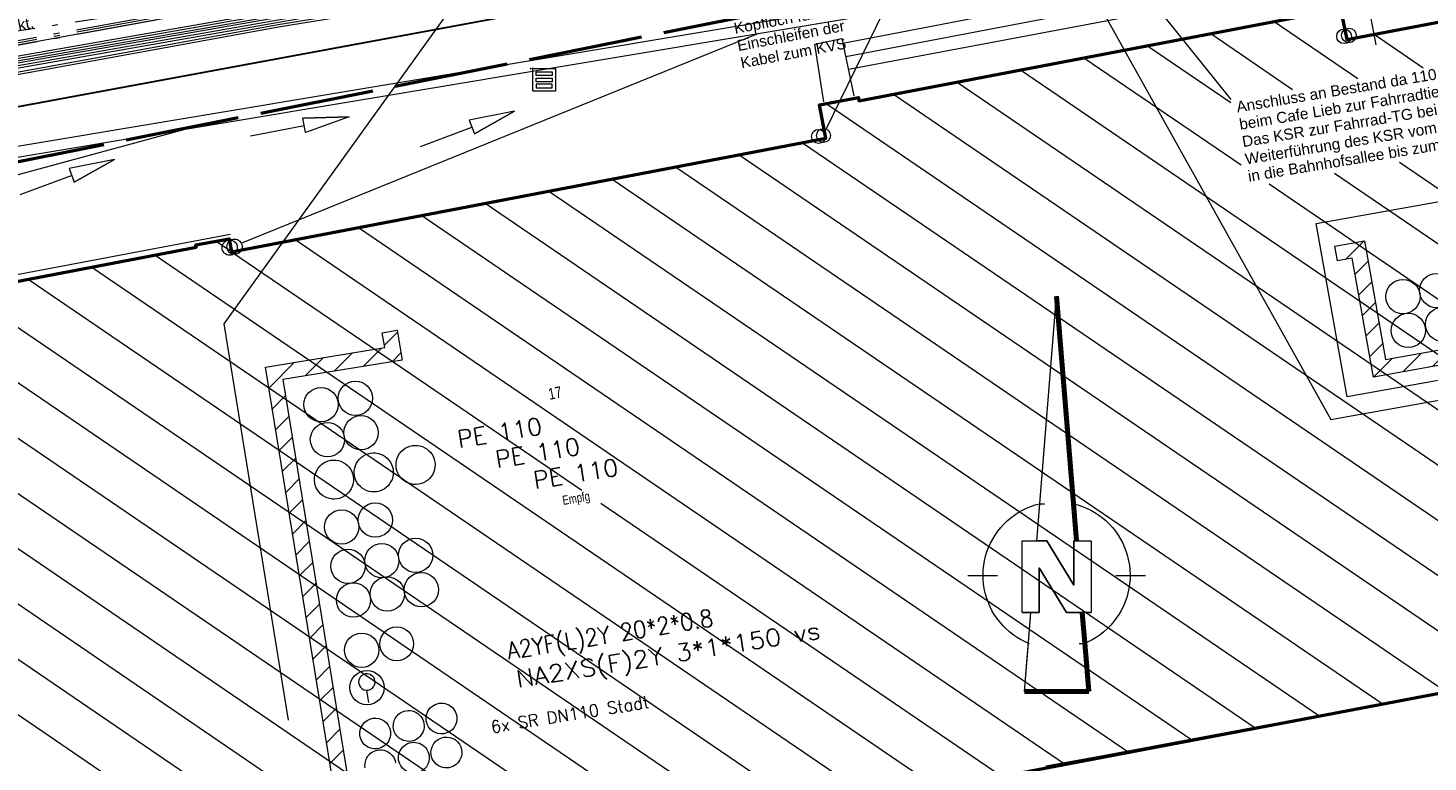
# Model space of a CAD drawing. Extents: x 3503739 to 3504470, y 5375172 to 5375561.
# Tile 71 of 142: x 3504179 to 3504210, y 5375365 to 5375381. Entities that reach past the tile are written whole.
import ezdxf

# ---------------------------------------------------------------- set-up
doc = ezdxf.new("R2010")
doc.units = 0
doc.header["$MEASUREMENT"] = 0
for name, pattern in [('202', [2.64, 1.75, -0.38, 0.13, -0.38]), ('32', [100.001, 0.001, -100]), ('4', [6, 2.5, -0.5, 2.5, -0.5])]:
    doc.linetypes.add(name, pattern=pattern)
for name, color, linetype in [('4WB_BESTAND_1_BA', 7, 'Continuous'), ('4WB_DB-KANAL', 7, 'Continuous'), ('68_BL_STREINLAUF', 7, 'Continuous'), ('_4WP_DB_KAB_ABBR', 7, 'Continuous'), ('_4WP_NEUEGRENZE', 7, 'Continuous'), ('_4WP_SWT-STROM', 7, 'Continuous'), ('_4WP_T_NET', 7, 'Continuous'), ('_NORDPFEIL', 7, 'Continuous'), ('K_GEBAEUDE', 7, 'Continuous'), ('K_GEBAEUDENUTZ', 7, 'Continuous'), ('K_HAUSNUMMER', 7, 'Continuous'), ('PUNKTHOEHENATTDEF', 7, 'Continuous'), ('PUNKTNUMMERNATTDEF', 7, 'Continuous'), ('PUNKTSPEZIFIKATION', 7, 'Continuous'), ('ST_KABELQUERSCHN', 7, 'Continuous'), ('V_GEB_UDE', 7, 'Continuous'), ('V_MAUER-UNTEN', 7, 'Continuous'), ('V_SAB', 7, 'Continuous'), ('V_TREPPE', 7, 'Continuous'), ('X_BHM_FALLROHR', 7, 'Continuous')]:
    doc.layers.add(name, color=color, linetype=linetype)
doc.styles.add('12', font='ROMAND', dxfattribs={"height": 0.26})
doc.styles.add('362', font='ARIAL.TTF', dxfattribs={"height": 0.24})
doc.styles.add('480', font='ARIAL.TTF', dxfattribs={"width": 0.75, "height": 0.2})
doc.styles.add('482', font='ARIAL.TTF', dxfattribs={"width": 0.75, "height": 0.25})
doc.styles.add('503', font='ROMANS', dxfattribs={"width": 0.9, "height": 0.375})
doc.styles.add('504', font='ROMANS', dxfattribs={"width": 1.1, "height": 0.375})
doc.styles.add('505', font='ROMAND', dxfattribs={"height": 0.2625})
doc.styles.add('506', font='ROMANS', dxfattribs={"height": 0.375})
doc.styles.add('83', font='ARIAL.TTF', dxfattribs={"height": 0.24})

# ---------------------------------------------------------------- blocks, each defined once
blk = doc.blocks.new('_X50')
at = {"color": 252, "linetype": 'Continuous', "lineweight": 20}
for p, q in [((29.47, 20.644), (31.303, 19.396)), ((28.082, 20.379), (29.874, 19.159)), ((31.659, 20.364), (32.732, 19.634)), ((26.694, 20.114), (28.52, 18.871)), ((25.305, 19.849), (28.747, 17.507)), ((22.529, 19.32), (39.789, 7.573)), ((23.917, 19.585), (41.178, 7.837)), ((21.14, 19.055), (38.4, 7.309)), ((19.668, 18.848), (37.01, 7.045)), ((19.147, 17.992), (35.621, 6.781)), ((17.759, 17.728), (34.232, 6.517)), ((32.216, 17.565), (45.346, 8.629)), ((14.982, 17.198), (31.857, 5.713)), ((16.37, 17.463), (33.248, 5.977)), ((30.788, 17.328), (43.957, 8.365)), ((13.593, 16.934), (30.467, 5.45)), ((29.359, 17.091), (42.568, 8.101)), ((12.205, 16.669), (29.077, 5.186)), ((10.817, 16.404), (27.687, 4.923)), ((9.428, 16.14), (26.296, 4.66)), ((6.315, 15.839), (6.65, 15.611)), ((8.04, 15.875), (24.906, 4.396)), ((4.979, 15.538), (21.734, 4.136)), ((6.651, 15.61), (14.315, 10.394)), ((3.59, 15.274), (20.345, 3.872)), ((0.813, 14.745), (17.567, 3.343)), ((2.202, 15.01), (18.956, 3.607)), ((-0.576, 14.481), (16.178, 3.079)), ((-1.965, 14.216), (14.789, 2.814)), ((-3.351, 13.95), (13.4, 2.55)), ((-4.098, 13.249), (12.011, 2.286)), ((-5.488, 12.985), (10.622, 2.021)), ((-6.878, 12.722), (9.233, 1.757)), ((-8.268, 12.458), (7.844, 1.493)), ((14.73, 10.112), (23.516, 4.133))]:
    blk.add_line(p, q, dxfattribs=at)
blk = doc.blocks.new('_X53')
at = {"color": 7, "linetype": 'Continuous', "lineweight": 9}
for p, q in [((0.007, -0.04), (-0.281, -0.328)), ((-1.611, -0.596), (-2.011, -0.996)), ((-0.977, -0.493), (-1.377, -0.893)), ((-0.344, -0.39), (-0.743, -0.79)), ((0.081, -0.496), (-0.11, -0.687)), ((-2.879, -0.803), (-2.879, -0.803)), ((-2.245, -0.699), (-2.804, -1.259)), ((-2.443, -1.427), (-2.73, -1.715)), ((-2.368, -1.883), (-2.656, -2.171)), ((-2.294, -2.339), (-2.582, -2.627)), ((-2.22, -2.795), (-2.508, -3.083)), ((-2.146, -3.251), (-2.433, -3.539)), ((-2.072, -3.707), (-2.359, -3.995)), ((-1.998, -4.163), (-2.285, -4.451)), ((-1.923, -4.619), (-2.211, -4.907)), ((-1.849, -5.075), (-2.137, -5.363)), ((-1.775, -5.531), (-2.063, -5.819)), ((-1.701, -5.987), (-1.988, -6.275)), ((-1.627, -6.443), (-1.914, -6.731)), ((-1.553, -6.899), (-1.84, -7.187)), ((-1.478, -7.355), (-1.766, -7.643)), ((-1.404, -7.811), (-1.692, -8.099)), ((-1.33, -8.267), (-1.618, -8.555)), ((-1.256, -8.723), (-1.543, -9.011)), ((-1.182, -9.179), (-1.469, -9.467)), ((-1.108, -9.635), (-1.395, -9.923)), ((-1.033, -10.091), (-1.321, -10.379)), ((-0.959, -10.547), (-1.247, -10.835)), ((-0.885, -11.003), (-1.173, -11.291)), ((0.409, -11.301), (0.009, -11.7)), ((1.042, -11.198), (0.643, -11.597)), ((1.676, -11.095), (1.277, -11.494)), ((-0.811, -11.459), (-1.098, -11.747)), ((-0.225, -11.404), (-0.625, -11.803)), ((1.861, -11.44), (1.573, -11.728))]:
    blk.add_line(p, q, dxfattribs=at)
blk = doc.blocks.new('PUNKT')
blk.add_point((0, 0))
at = {"layer": 'PUNKTHOEHENATTDEF', "linetype": 'Continuous', "flags": 1}
blk.add_attdef('PUNKTHOEHE', (1, -0.5), '', height=0.8, dxfattribs=at)
at = {"layer": 'PUNKTNUMMERNATTDEF', "linetype": 'Continuous', "flags": 1}
blk.add_attdef('PUNKTNUMMER', (1, 0.5), '', height=0.8, dxfattribs=at)
at = {"layer": 'PUNKTSPEZIFIKATION', "linetype": 'Continuous', "flags": 1}
blk.add_attdef('PUNKTSPEZIFIKATION', (1, -1.5), '', height=0.8, dxfattribs=at)
blk = doc.blocks.new('ALG_00001')
at = {"color": 7, "linetype": 'Continuous', "lineweight": 9}
for p, q in [((-1.441763, 2.650264), (0.006111, 20.470251)), ((-1.22238, 5.350264), (0.006111, 20.470251)), ((0.006111, 20.470251), (1.453988, 2.650264)), ((-1.441763, 2.650264), (-1.22238, 5.350264)), ((-0.713878, 2.650264), (-1.441763, 2.650264)), ((1.266122, -0.589741), (-0.713878, 2.650264)), ((1.453988, 2.650264), (1.266122, 2.650264)), ((1.266122, 2.650264), (1.266122, -0.589741)), ((-6.473886, 0.130275), (-4.313878, 0.130275)), ((-1.253883, -2.569725), (-1.253883, 0.670253)), ((-1.253883, 0.670253), (0.726116, -2.569725)), ((4.326117, 0.130275), (6.486125, 0.130275)), ((-2.513878, -2.569725), (-1.253883, -2.569725)), ((-2.33388, -8.329747), (-1.86589, -2.569725)), ((-2.070634, -5.089742), (-1.86589, -2.569725)), ((-1.86589, -2.569725), (-1.253883, -2.569725)), ((0.726116, -2.569725), (2.526116, -2.569725)), ((0.726116, -2.569725), (1.878115, -2.569725)), ((1.878115, -2.569725), (2.346119, -8.329747)), ((-2.33388, -8.329747), (-2.070634, -5.089742)), ((2.346119, -8.329747), (-2.33388, -8.329747))]:
    blk.add_line(p, q, dxfattribs=at)
at = {"color": 7, "linetype": 'Continuous', "lineweight": 70}
for p, q in [((0.006111, 20.470251), (1.234619, 5.350264)), ((1.234619, 5.350264), (1.453988, 2.650264)), ((1.878115, -2.569725), (2.082873, -5.089742)), ((2.082873, -5.089742), (2.346119, -8.329747)), ((-2.33388, -8.329747), (2.346119, -8.329747))]:
    blk.add_line(p, q, dxfattribs=at)
at = {"color": 7, "linetype": '32', "lineweight": 9}
for p, q in [((-1.2224, 5.350278), (1.234619, 5.350264)), ((1.988464, -4.852478), (-1.976248, -4.852492))]:
    blk.add_line(p, q, dxfattribs=at)
at = {"color": 7, "linetype": 'Continuous', "lineweight": 9}
for points in [[(-1.976248, -4.852492), (-2.287469, -4.717122), (-2.589487, -4.56234), (-2.88111, -4.388764), (-3.161171, -4.19709), (-3.428546, -3.988085), (-3.682166, -3.762587), (-3.921015, -3.521497), (-4.144135, -3.265783), (-4.350635, -2.996468), (-4.539686, -2.71463), (-4.710531, -2.421399), (-4.862486, -2.117948), (-4.994943, -1.805494), (-5.107372, -1.485287), (-5.19932, -1.158609), (-5.270422, -0.82677), (-5.320392, -0.491098), (-5.349029, -0.152937), (-5.356219, 0.186357), (-5.341933, 0.525428), (-5.30623, 0.862915), (-5.24925, 1.197469), (-5.171223, 1.527748), (-5.072461, 1.852431), (-4.95336, 2.170216), (-4.814396, 2.479832), (-4.656126, 2.780037), (-4.479186, 3.069631), (-4.284281, 3.347453), (-4.072194, 3.61239), (-3.843773, 3.863381), (-3.599934, 4.099422), (-3.341653, 4.319566), (-3.069964, 4.522933), (-2.785956, 4.708707), (-2.490766, 4.876145), (-2.185576, 5.024576), (-1.871608, 5.153406), (-1.550121, 5.262118), (-1.2224, 5.350278)], [(1.234619, 5.350264), (1.562338, 5.262104), (1.883825, 5.153391), (2.197792, 5.024562), (2.502981, 4.87613), (2.798171, 4.708692), (3.082178, 4.522918), (3.353866, 4.319551), (3.612146, 4.099406), (3.855984, 3.863365), (4.084404, 3.612374), (4.29649, 3.347437), (4.491394, 3.069615), (4.668334, 2.780021), (4.826602, 2.479816), (4.965565, 2.1702), (5.084665, 1.852415), (5.183426, 1.527733), (5.261452, 1.197453), (5.31843, 0.8629), (5.354133, 0.525413), (5.368417, 0.186343), (5.361226, -0.152951), (5.332587, -0.491111), (5.282616, -0.826782), (5.211514, -1.15862), (5.119564, -1.485297), (5.007134, -1.805503), (4.874676, -2.117956), (4.72272, -2.421406), (4.551873, -2.714636), (4.362822, -2.996472), (4.156321, -3.265786), (3.933199, -3.521499), (3.69435, -3.762587), (3.440729, -3.988083), (3.173353, -4.197087), (2.893292, -4.388759), (2.601668, -4.562333), (2.299649, -4.717113), (1.988464, -4.852478)]]:
    blk.add_lwpolyline(points, dxfattribs=at)
at = {"color": 7, "linetype": 'Continuous', "lineweight": 20}
blk.add_lwpolyline([(-2.513878, 2.650264), (-0.713878, 2.650264), (1.266122, -0.589741), (1.266122, 2.650264), (2.526116, 2.650264), (2.526116, -2.569725), (0.726116, -2.569725), (-1.253883, 0.670253), (-1.253883, -2.569725), (-2.513878, -2.569725), (-2.513878, 2.650264)], dxfattribs=at)
blk = doc.blocks.new('809')
at = {"color": 7, "linetype": 'Continuous', "lineweight": 9}
for points in [[(0, 0), (0.5, 0), (0.5, -0.5), (0, -0.5), (0, 0)], [(0.075005, -0.075005), (0.425003, -0.075005), (0.425003, -0.154999), (0.075005, -0.154999), (0.075005, -0.075005)], [(0.075005, -0.290001), (0.075005, -0.209999), (0.425003, -0.209999), (0.425003, -0.290001), (0.075005, -0.290001)], [(0.075005, -0.425003), (0.425003, -0.425003), (0.425003, -0.345001), (0.075005, -0.345001), (0.075005, -0.425003)]]:
    blk.add_lwpolyline(points, dxfattribs=at)
blk = doc.blocks.new('1SWT-BESTAND')
at = {"color": 7, "linetype": 'Continuous', "lineweight": 9}
for p, q in [((1.452299, 0.270139), (1.109481, 2.185196)), ((-0.005701, 0.009139), (-0.348519, 1.924196)), ((0, 0), (1.458, 0.261)), ((17.626134, -10.721882), (17.090037, -11.257552)), ((17.454903, -11.423095), (17.170512, -11.70726)), ((11.163277, -11.878403), (10.754572, -12.286783)), ((17.535378, -11.872804), (17.250987, -12.156968)), ((10.516991, -11.994056), (10.516991, -11.994056)), ((11.246723, -12.325143), (10.962332, -12.609307)), ((17.615853, -12.322512), (17.331462, -12.606676)), ((11.327198, -12.774851), (11.042807, -13.059016)), ((17.696327, -12.77222), (17.411937, -13.056385)), ((11.407673, -13.224559), (11.123282, -13.508724)), ((17.776802, -13.221928), (17.17922, -13.819035)), ((11.488148, -13.674268), (11.203757, -13.958432)), ((15.649067, -13.757613), (15.240362, -14.165992)), ((16.295353, -13.641961), (15.886648, -14.05034)), ((16.941639, -13.526308), (16.532934, -13.934688)), ((17.857277, -13.671637), (17.825505, -13.703383)), ((14.356496, -13.988917), (13.947791, -14.397297)), ((15.002781, -13.873265), (14.594077, -14.281644)), ((11.568623, -14.123976), (11.284231, -14.408141)), ((12.417639, -14.335874), (12.008934, -14.744253)), ((13.063924, -14.220221), (12.655219, -14.628601)), ((13.71021, -14.104569), (13.301505, -14.512949)), ((11.771353, -14.451526), (11.364706, -14.857849))]:
    blk.add_line(p, q, dxfattribs=at)
for points in [[(1.110691, 2.235191), (1.499523, 1.2889), (1.057549, 1.209781), (1.110691, 2.235191)], [(1.110691, 2.235191), (1.499523, 1.2889), (1.057549, 1.209781), (1.110691, 2.235191)], [(-0.347309, 1.974191), (0.041523, 1.0279), (-0.400451, 0.948781), (-0.347309, 1.974191)], [(-0.347309, 1.974191), (0.041523, 1.0279), (-0.400451, 0.948781), (-0.347309, 1.974191)], [(0, 0), (1.458, 0.261), (10.434, -15.788), (18.668414, -14.31446)], [(10.516991, -11.994056), (11.166671, -11.877796), (11.631709, -14.476515), (17.478827, -13.430179), (17.013788, -10.83146), (17.663468, -10.715201)], [(10.516991, -11.994056), (11.166671, -11.877796), (11.631709, -14.476515), (17.478827, -13.430179), (17.013788, -10.83146), (17.663468, -10.715201), (17.721598, -11.040041), (17.396758, -11.098171), (17.861796, -13.696889), (11.364999, -14.859485), (10.899961, -12.260766), (10.575121, -12.318896), (10.516991, -11.994056)]]:
    blk.add_lwpolyline(points, dxfattribs=at)
at = {"color": 255, "linetype": 'Continuous', "lineweight": 9}
blk.add_lwpolyline([(17.915281, -10.105815), (18.592986, -13.892957), (10.786869, -15.289854), (10.109164, -11.502712), (17.915281, -10.105815)], dxfattribs=at)
at = {"color": 251, "linetype": 'Continuous', "lineweight": 9}
for points in [[(15.068559, -12.22338, -0.997088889), (14.949657, -11.558934)], [(14.949657, -11.558934, -0.998397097), (15.068559, -12.22338)], [(15.806831, -12.091267, -0.998397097), (15.687929, -11.426821)], [(15.687929, -11.426821, -0.997088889), (15.806831, -12.091267)], [(15.190103, -12.902589, -0.998196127), (15.071201, -12.238145)], [(15.071201, -12.238145, -0.998368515), (15.190103, -12.902589)], [(15.936302, -12.814774, -0.997088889), (15.8174, -12.150328)], [(15.8174, -12.150328, -0.998397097), (15.936302, -12.814774)], [(16.057846, -13.493983, -0.998368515), (15.938944, -12.829539)], [(15.938944, -12.829539, -0.998196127), (16.057846, -13.493983)], [(15.361228, -13.603404, -0.998368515), (15.242326, -12.93896)], [(15.242326, -12.93896, -0.998196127), (15.361228, -13.603404)]]:
    blk.add_lwpolyline(points, format="xyb", dxfattribs=at)
at = {"color": 7, "linetype": 'Continuous', "lineweight": 9}
for centre in [(16.793863, -12.242261), (12.009858, -13.098354), (12.74813, -12.966241), (16.955507, -12.975249), (14.401085, -13.43236), (12.127206, -13.839268), (12.880244, -13.704513), (13.662812, -13.564473)]:
    blk.add_circle(centre, 0.375, dxfattribs=at)
at = {"color": 7, "linetype": 'Continuous', "style": '12'}
for s, p in [('6x SR DN110', (15.338842, -10.992166)), ('Stadt', (14.929177, -11.064487))]:
    blk.add_text(s, height=0.26, rotation=280.0117242, dxfattribs=at).set_placement(p)
blk = doc.blocks.new('QP_00130')
at = {"color": 7, "linetype": 'Continuous', "lineweight": 20}
for p, q in [((0, 0), (0.995203, 0.187538)), ((0, 0), (0.995203, 0.187538)), ((0, 0), (0.995203, 0.187538)), ((0, 0), (1.004035, -0.13234)), ((1.004035, -0.13234), (0, 0)), ((1.004035, -0.13234), (0, 0)), ((0.995203, 0.187538), (1.004035, -0.13234)), ((0.995203, 0.187538), (1.004035, -0.13234)), ((0.995203, 0.187538), (1.004035, -0.13234)), ((2.199162, 0.060717), (0.999619, 0.027599))]:
    blk.add_line(p, q, dxfattribs=at)
blk = doc.blocks.new('QP_00131')
at = {"color": 7, "linetype": 'Continuous', "lineweight": 20}
for p, q in [((-2.199162, 0.060717), (-0.999619, 0.027599)), ((-0.995203, 0.187538), (-1.004035, -0.13234)), ((-0.995203, 0.187538), (-1.004035, -0.13234)), ((-0.995203, 0.187538), (-1.004035, -0.13234)), ((0, 0), (-1.004035, -0.13234)), ((-1.004035, -0.13234), (0, 0)), ((-1.004035, -0.13234), (0, 0)), ((0, 0), (-0.995203, 0.187538)), ((0, 0), (-0.995203, 0.187538)), ((0, 0), (-0.995203, 0.187538))]:
    blk.add_line(p, q, dxfattribs=at)

msp = doc.modelspace()

# ---------------------------------------------------------------- linework, layer by layer
at = {"layer": '4WB_BESTAND_1_BA', "color": 250, "linetype": '202', "lineweight": 20}
for points in [[(3504211.566, 5375387.159), (3504204.189, 5375386.049), (3504200.457, 5375385.419), (3504197.689, 5375384.919), (3504197.336, 5375384.706), (3504196.641, 5375384.097), (3504195.614, 5375383.528), (3504190.202, 5375382.566), (3504184.456, 5375381.626), (3504178.186, 5375380.661), (3504171, 5375379.311), (3504166.232, 5375378.581), (3504155.332, 5375376.44), (3504138.033, 5375373.07), (3504133.099, 5375372.16), (3504109.463, 5375367.65), (3504109.173, 5375367.591), (3504102.676, 5375366.324), (3504096.934, 5375367.24), (3504084.922, 5375368.907)], [(3504211.545, 5375386.954), (3504203.624, 5375385.716), (3504203.227, 5375385.676), (3504202.845, 5375385.376), (3504201.956, 5375384.652), (3504201.468, 5375384.505), (3504199.8, 5375384.296), (3504198.124, 5375384.086), (3504196.005, 5375383.547), (3504190.21, 5375382.517), (3504184.465, 5375381.577), (3504178.225, 5375380.436), (3504175.148, 5375379.841), (3504166.164, 5375378.301), (3504155.406, 5375376.141), (3504138.075, 5375372.845), (3504137.172, 5375372.678), (3504133.64, 5375372.019), (3504122.158, 5375369.841), (3504109.501, 5375367.447), (3504107.907, 5375367.141), (3504102.752, 5375366.161), (3504096.537, 5375367.076), (3504085.429, 5375368.676)], [(3504211.56, 5375386.855), (3504203.637, 5375385.617), (3504203.266, 5375385.579), (3504202.907, 5375385.298), (3504202.004, 5375384.562), (3504201.497, 5375384.409), (3504200.804, 5375384.32), (3504199.812, 5375384.196), (3504198.142, 5375383.988), (3504196.027, 5375383.449), (3504190.226, 5375382.419), (3504184.483, 5375381.479), (3504178.243, 5375380.338), (3504175.166, 5375379.743), (3504166.182, 5375378.203), (3504155.426, 5375376.043), (3504138.093, 5375372.747), (3504137.19, 5375372.58), (3504133.658, 5375371.921), (3504122.176, 5375369.743), (3504109.519, 5375367.349), (3504107.925, 5375367.043), (3504105.683, 5375366.616)], [(3504211.553, 5375386.904), (3504203.631, 5375385.667), (3504203.247, 5375385.627), (3504202.876, 5375385.337), (3504201.98, 5375384.607), (3504201.483, 5375384.457), (3504200.798, 5375384.37), (3504199.806, 5375384.246), (3504198.133, 5375384.037), (3504196.016, 5375383.498), (3504190.218, 5375382.468), (3504184.474, 5375381.528), (3504178.234, 5375380.387), (3504175.157, 5375379.792), (3504166.173, 5375378.252), (3504155.416, 5375376.092), (3504138.084, 5375372.796), (3504137.181, 5375372.629), (3504133.649, 5375371.97), (3504122.167, 5375369.792)]]:
    msp.add_lwpolyline(points, dxfattribs=at)
at = {"layer": '4WB_BESTAND_1_BA', "color": 35, "linetype": 'Continuous', "lineweight": 9}
msp.add_lwpolyline([(3504211.559, 5375386.865), (3504203.637, 5375385.627), (3504203.262, 5375385.59), (3504202.9, 5375385.305), (3504202, 5375384.571), (3504201.495, 5375384.418), (3504200.804, 5375384.33), (3504199.81, 5375384.206), (3504198.141, 5375383.997), (3504196.025, 5375383.458), (3504190.223, 5375382.428), (3504184.48, 5375381.488), (3504178.242, 5375380.347), (3504175.165, 5375379.752), (3504166.181, 5375378.212), (3504155.424, 5375376.052), (3504138.092, 5375372.756), (3504137.189, 5375372.589), (3504133.657, 5375371.93), (3504122.175, 5375369.752)], dxfattribs=at)
at = {"layer": '4WB_BESTAND_1_BA', "color": 7, "linetype": 'Continuous', "lineweight": 9}
for points in [[(3504211.595, 5375386.306), (3504204.305, 5375385.095), (3504203.848, 5375384.973), (3504203.478, 5375384.778), (3504202.238, 5375383.556), (3504201.936, 5375383.353), (3504201.343, 5375383.185), (3504198.618, 5375382.616), (3504197.817, 5375382.544), (3504195.766, 5375382.357), (3504194.823, 5375382.347), (3504191.717, 5375382.019), (3504190.461, 5375381.861), (3504184.558, 5375380.901), (3504178.645, 5375379.821)], [(3504211.61, 5375386.207), (3504204.326, 5375384.997), (3504203.885, 5375384.879), (3504203.538, 5375384.696), (3504202.302, 5375383.478), (3504201.979, 5375383.261), (3504201.367, 5375383.088), (3504198.638, 5375382.518), (3504197.826, 5375382.444), (3504195.771, 5375382.257), (3504194.829, 5375382.247), (3504191.727, 5375381.92), (3504190.469, 5375381.812), (3504184.567, 5375380.852), (3504178.654, 5375379.772)], [(3504085.379, 5375368.321), (3504096.293, 5375366.691), (3504102.833, 5375365.793), (3504107.7, 5375366.697), (3504108.525, 5375366.851), (3504122.237, 5375369.421), (3504133.719, 5375371.591), (3504137.25, 5375372.256), (3504154.948, 5375375.539), (3504155.521, 5375375.646), (3504161.065, 5375376.797), (3504163.029, 5375377.177), (3504166.251, 5375377.848), (3504170.94, 5375378.508), (3504175.816, 5375379.527), (3504177.398, 5375379.857), (3504178.601, 5375380.067), (3504192.74, 5375382.549), (3504195.003, 5375382.83), (3504197.911, 5375383.313), (3504198.339, 5375383.364)], [(3504198.333, 5375383.414), (3504197.904, 5375383.363), (3504194.996, 5375382.879), (3504192.733, 5375382.598), (3504178.592, 5375380.116), (3504177.389, 5375379.906), (3504175.806, 5375379.576), (3504170.931, 5375378.557), (3504166.242, 5375377.897), (3504163.019, 5375377.226), (3504161.055, 5375376.846), (3504155.511, 5375375.695), (3504154.939, 5375375.588), (3504137.241, 5375372.305), (3504133.71, 5375371.64), (3504122.228, 5375369.47), (3504108.516, 5375366.9), (3504107.691, 5375366.746), (3504102.832, 5375365.844), (3504096.3, 5375366.74), (3504085.386, 5375368.37)], [(3504198.327, 5375383.464), (3504197.897, 5375383.413), (3504194.989, 5375382.928), (3504192.726, 5375382.647), (3504178.583, 5375380.165), (3504177.38, 5375379.955), (3504175.796, 5375379.625), (3504170.922, 5375378.606), (3504166.233, 5375377.946), (3504163.009, 5375377.275), (3504161.045, 5375376.895), (3504155.501, 5375375.744), (3504154.93, 5375375.637), (3504137.232, 5375372.354), (3504133.701, 5375371.689), (3504122.219, 5375369.519), (3504108.507, 5375366.949), (3504107.682, 5375366.795), (3504102.831, 5375365.895), (3504096.307, 5375366.789), (3504085.393, 5375368.419)], [(3504085.358, 5375368.174), (3504096.272, 5375366.544), (3504102.836, 5375365.64), (3504107.727, 5375366.55), (3504108.552, 5375366.704), (3504122.264, 5375369.274), (3504133.746, 5375371.444), (3504137.277, 5375372.109), (3504154.975, 5375375.392), (3504155.551, 5375375.499), (3504161.095, 5375376.65), (3504163.059, 5375377.03), (3504166.278, 5375377.701), (3504170.967, 5375378.361), (3504175.846, 5375379.38), (3504177.425, 5375379.71), (3504178.628, 5375379.92), (3504192.761, 5375382.402), (3504195.024, 5375382.683), (3504197.932, 5375383.163), (3504198.357, 5375383.214)], [(3504085.365, 5375368.223), (3504096.279, 5375366.593), (3504102.835, 5375365.691), (3504107.718, 5375366.599), (3504108.543, 5375366.753), (3504122.255, 5375369.323), (3504133.737, 5375371.493), (3504137.268, 5375372.158), (3504154.966, 5375375.441), (3504155.541, 5375375.548), (3504161.085, 5375376.699), (3504163.049, 5375377.079), (3504166.269, 5375377.75), (3504170.958, 5375378.41), (3504175.836, 5375379.429), (3504177.416, 5375379.759), (3504178.619, 5375379.969), (3504192.754, 5375382.451), (3504195.017, 5375382.732), (3504197.925, 5375383.213), (3504198.351, 5375383.264)], [(3504198.345, 5375383.314), (3504197.918, 5375383.263), (3504195.01, 5375382.781), (3504192.747, 5375382.5), (3504178.61, 5375380.018), (3504177.407, 5375379.808), (3504175.826, 5375379.478), (3504170.949, 5375378.459), (3504166.26, 5375377.799), (3504163.039, 5375377.128), (3504161.075, 5375376.748), (3504155.531, 5375375.597), (3504154.957, 5375375.49), (3504137.259, 5375372.207), (3504133.728, 5375371.542), (3504122.246, 5375369.372), (3504108.534, 5375366.802), (3504107.709, 5375366.648), (3504102.834, 5375365.742), (3504096.286, 5375366.642), (3504085.372, 5375368.272)]]:
    msp.add_lwpolyline(points, dxfattribs=at)
at = {"layer": '4WB_DB-KANAL', "color": 7, "linetype": 'Continuous', "lineweight": 20}
for p, q in [((3504170.83, 5375376.911), (3504205.089, 5375382.63)), ((3504170.869, 5375376.676), (3504205.129, 5375382.395)), ((3504196.563, 5375378.633), (3504197.82, 5375381.202)), ((3504183.751, 5375376.128), (3504195.083, 5375380.721)), ((3504176.971, 5375377.117), (3504183.039, 5375378.757))]:
    msp.add_line(p, q, dxfattribs=at)
for centre, radius in [((3504207.995, 5375380.67), 0.16), ((3504196.495, 5375378.482), 0.153), ((3504183.607, 5375376.05), 0.167)]:
    msp.add_circle(centre, radius, dxfattribs=at)
at = {"layer": '_4WP_DB_KAB_ABBR', "color": 30, "linetype": 'Continuous', "lineweight": 30}
msp.add_lwpolyline([(3504420.495, 5375403.732), (3504413.655, 5375409.988), (3504406.374, 5375416.834), (3504397.001, 5375418.41), (3504393.783, 5375418.578), (3504390.83, 5375418.449), (3504388.983, 5375418.2), (3504379.708, 5375416.47), (3504376.134, 5375415.794), (3504359.728, 5375412.447), (3504332.005, 5375407.355), (3504301.486, 5375401.403), (3504264.232, 5375394.56), (3504239.291, 5375390.439), (3504216.767, 5375386.186), (3504199.66, 5375382.96), (3504171.801, 5375377.8)], dxfattribs=at)
at = {"layer": '_4WP_NEUEGRENZE', "color": 7, "linetype": '4', "lineweight": 50}
msp.add_lwpolyline([(3504100.614, 5375362.972), (3504146.062, 5375371.536), (3504145.468, 5375374.709), (3504168.883, 5375379.145), (3504169.469, 5375376.032), (3504232.869, 5375388.699), (3504233.364, 5375386.05), (3504241.5, 5375387.58), (3504267.489, 5375392.467), (3504286.796, 5375396.097), (3504304.757, 5375399.475), (3504315.022, 5375401.405)], dxfattribs=at)
at = {"layer": '_4WP_T_NET', "color": 1, "linetype": 'Continuous', "lineweight": 13}
msp.add_line((3504200.19, 5375385.773), (3504205.414, 5375379.268), dxfattribs=at)
at = {"layer": 'K_GEBAEUDE', "color": 252, "linetype": 'Continuous', "lineweight": 50}
for points in [[(3504174.21, 5375374.41), (3504182.77, 5375376.04), (3504182.76, 5375376.09), (3504183.49, 5375376.22), (3504183.54, 5375375.94), (3504196.55, 5375378.42), (3504196.41, 5375379.15), (3504197.26, 5375379.31), (3504197.27, 5375379.24), (3504206.97, 5375381.09), (3504206.96, 5375381.16), (3504207.8, 5375381.32), (3504207.95, 5375380.58), (3504220.97, 5375383.06)], [(3504174.21, 5375374.41), (3504182.77, 5375376.04), (3504182.76, 5375376.09), (3504183.49, 5375376.22), (3504183.54, 5375375.94), (3504196.55, 5375378.42), (3504196.41, 5375379.15), (3504197.26, 5375379.31), (3504197.27, 5375379.24), (3504206.97, 5375381.09), (3504206.96, 5375381.16), (3504207.8, 5375381.32), (3504207.95, 5375380.58), (3504220.97, 5375383.06)], [(3504210.63, 5375366.4), (3504199.23, 5375364.24)], [(3504210.63, 5375366.4), (3504199.23, 5375364.24)]]:
    msp.add_lwpolyline(points, dxfattribs=at)
at = {"layer": 'ST_KABELQUERSCHN', "color": 1, "linetype": 'Continuous', "lineweight": 9}
msp.add_line((3504186.544, 5375366.08), (3504186.501, 5375366.347), dxfattribs=at)
at = {"layer": 'ST_KABELQUERSCHN', "color": 7, "linetype": 'Continuous', "lineweight": 9}
for points in [[(3504187.982, 5375383.161), (3504188.3, 5375381.206), (3504183.373, 5375374.364), (3504184.783, 5375365.695)], [(3504187.166, 5375374.221), (3504187.272, 5375373.569), (3504184.666, 5375373.145), (3504186.361, 5375362.722), (3504188.967, 5375363.146), (3504189.073, 5375362.495), (3504188.747, 5375362.442), (3504188.694, 5375362.767), (3504186.088, 5375362.344), (3504184.287, 5375373.418), (3504186.893, 5375373.842), (3504186.84, 5375374.168), (3504187.166, 5375374.221)], [(3504187.166, 5375374.221), (3504187.272, 5375373.569), (3504184.666, 5375373.145), (3504186.361, 5375362.722), (3504188.967, 5375363.146), (3504189.073, 5375362.495)]]:
    msp.add_lwpolyline(points, dxfattribs=at)
at = {"layer": 'ST_KABELQUERSCHN', "color": 116, "linetype": 'Continuous', "lineweight": 9}
for points in [[(3504187.146, 5375371.208, -1.000672), (3504187.99, 5375371.346)], [(3504185.36, 5375370.887, -1.000672), (3504186.204, 5375371.025)], [(3504186.231, 5375371.044, -1.000672), (3504187.075, 5375371.182)], [(3504187.075, 5375371.182, -1.000672), (3504186.231, 5375371.044)], [(3504187.99, 5375371.346, -1.000672), (3504187.146, 5375371.208)], [(3504186.204, 5375371.025, -1.000672), (3504185.36, 5375370.887)]]:
    msp.add_lwpolyline(points, format="xyb", dxfattribs=at)
at = {"layer": 'ST_KABELQUERSCHN', "color": 35, "linetype": 'Continuous', "lineweight": 9}
msp.add_lwpolyline([(3504186.324, 5375366.5, 1.001854), (3504186.679, 5375366.558, 0.996194), (3504186.324, 5375366.5)], format="xyb", dxfattribs=at)
at = {"layer": 'ST_KABELQUERSCHN', "color": 251, "linetype": 'Continuous', "lineweight": 9}
for points in [[(3504187.085, 5375365.515, -1.001608), (3504187.751, 5375365.623)], [(3504187.803, 5375365.677, -1.001632), (3504188.469, 5375365.785)], [(3504186.352, 5375365.35, -0.997052), (3504187.018, 5375365.458)], [(3504187.751, 5375365.623, -1.001608), (3504187.085, 5375365.515)], [(3504188.469, 5375365.785, -0.998194), (3504187.803, 5375365.677)], [(3504187.018, 5375365.458, -1.001772), (3504186.352, 5375365.35)], [(3504187.909, 5375364.934, -0.998194), (3504188.575, 5375365.043)], [(3504186.465, 5375364.654, -1.001608), (3504187.131, 5375364.762)], [(3504187.198, 5375364.819, -1.001608), (3504187.864, 5375364.927)], [(3504188.575, 5375365.043, -1.001632), (3504187.909, 5375364.934)], [(3504187.864, 5375364.927, -0.997088), (3504187.198, 5375364.819)]]:
    msp.add_lwpolyline(points, format="xyb", dxfattribs=at)
at = {"layer": 'ST_KABELQUERSCHN', "color": 7, "linetype": 'Continuous', "lineweight": 9}
for centre, radius in [((3504185.5, 5375372.597), 0.375), ((3504186.252, 5375372.735), 0.375), ((3504186.375, 5375371.98), 0.375), ((3504185.64, 5375371.83), 0.375), ((3504185.95, 5375369.92), 0.375), ((3504186.686, 5375370.07), 0.375), ((3504186.83, 5375369.181), 0.375), ((3504187.57, 5375369.302), 0.375), ((3504186.09, 5375369.061), 0.375), ((3504186.21, 5375368.321), 0.375), ((3504186.948, 5375368.456), 0.375), ((3504187.693, 5375368.547), 0.375), ((3504187.156, 5375367.365), 0.37), ((3504186.389, 5375367.225), 0.375), ((3504186.506, 5375366.408), 0.375)]:
    msp.add_circle(centre, radius, dxfattribs=at)
at = {"layer": 'V_GEB_UDE', "color": 250, "linetype": 'Continuous', "lineweight": 9}
for p, q in [((3504173.438, 5375374.423, 321.743), (3504183.508, 5375376.324, 321.763)), ((3504173.438, 5375374.423, 321.743), (3504183.508, 5375376.324, 321.763)), ((3504202.423, 5375364.884, 322.342), (3504210.595, 5375366.421, 322.334)), ((3504201.359, 5375364.696, 322.339), (3504202.423, 5375364.884, 322.342))]:
    msp.add_line(p, q, dxfattribs=at)
at = {"layer": 'V_MAUER-UNTEN', "color": 250, "linetype": 'Continuous', "lineweight": 9}
for p, q in [((3504196.308, 5375380.481, 322.424), (3504196.901, 5375380.601, 322.428)), ((3504196.308, 5375380.481, 322.424), (3504196.901, 5375380.601, 322.428)), ((3504196.901, 5375380.601, 322.428), (3504197.163, 5375379.348, 322.423)), ((3504196.901, 5375380.601, 322.428), (3504197.163, 5375379.348, 322.423)), ((3504196.504, 5375379.218, 322.427), (3504196.308, 5375380.481, 322.424)), ((3504196.504, 5375379.218, 322.427), (3504196.308, 5375380.481, 322.424))]:
    msp.add_line(p, q, dxfattribs=at)
at = {"layer": 'V_TREPPE', "color": 250, "linetype": 'Continuous', "lineweight": 9}
for p, q in [((3504196.922, 5375380.499, 321.774), (3504206.839, 5375382.411, 321.803)), ((3504196.922, 5375380.499, 321.774), (3504206.839, 5375382.411, 321.803)), ((3504196.983, 5375380.211), (3504206.907, 5375382.102)), ((3504196.983, 5375380.211), (3504206.907, 5375382.102)), ((3504206.976, 5375381.794, 322.34), (3504197.043, 5375379.922, 322.315)), ((3504206.976, 5375381.794, 322.34), (3504197.043, 5375379.922, 322.315))]:
    msp.add_line(p, q, dxfattribs=at)
at = {"layer": 'X_BHM_FALLROHR', "color": 254, "linetype": 'Continuous', "lineweight": 9}
for centre, radius in [((3504207.889, 5375380.65), 0.16), ((3504196.388, 5375378.461), 0.153), ((3504183.5, 5375376.029), 0.167)]:
    msp.add_circle(centre, radius, dxfattribs=at)
at = {"layer": 'X_BHM_FALLROHR', "color": 251, "linetype": 'Continuous', "lineweight": 20}
for centre, radius in [((3504207.889, 5375380.65), 0.16), ((3504196.388, 5375378.461), 0.153), ((3504183.5, 5375376.029), 0.167)]:
    msp.add_circle(centre, radius, dxfattribs=at)

# ---------------------------------------------------------------- block references
at = {"layer": '4WB_DB-KANAL', "color": 7}
for name, p, rotation in [('QP_00131', (3504208.189, 5375382.63), 102.0635925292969), ('QP_00131', (3504189.737, 5375379.014), 22.058349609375), ('QP_00130', (3504186.113, 5375378.893), 189.476724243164), ('QP_00131', (3504180.977, 5375377.959), 22.058349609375)]:
    msp.add_blockref(name, p, dxfattribs=dict(at, rotation=rotation))
at = {"layer": '68_BL_STREINLAUF', "color": 7}
for name, p in [('PUNKT', (3504190.088, 5375379.943)), ('809', (3504190.133, 5375379.948))]:
    msp.add_blockref(name, p, dxfattribs=at)
at = {"layer": '_NORDPFEIL', "color": 7, "xscale": 0.300000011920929, "yscale": 0.300000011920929}
msp.add_blockref('ALG_00001', (3504201.596, 5375368.823), dxfattribs=at)
at = {"layer": 'K_GEBAEUDE'}
msp.add_blockref('_X50', (3504176.89, 5375360.33), dxfattribs=at)
at = {"layer": 'K_GEBAEUDE', "color": 252}
for p in [(3504207.95, 5375380.58), (3504207.95, 5375380.58), (3504196.41, 5375379.15), (3504196.41, 5375379.15), (3504197.26, 5375379.31), (3504197.26, 5375379.31), (3504197.27, 5375379.24), (3504197.27, 5375379.24), (3504196.55, 5375378.42), (3504196.55, 5375378.42), (3504182.76, 5375376.09), (3504182.76, 5375376.09), (3504182.77, 5375376.04), (3504182.77, 5375376.04), (3504183.49, 5375376.22), (3504183.49, 5375376.22), (3504183.54, 5375375.94), (3504183.54, 5375375.94)]:
    msp.add_blockref('PUNKT', p, dxfattribs=at)
at = {"layer": 'ST_KABELQUERSCHN', "color": 7}
msp.add_blockref('1SWT-BESTAND', (3504197.167, 5375388.057), dxfattribs=at)
at = {"layer": 'ST_KABELQUERSCHN'}
msp.add_blockref('_X53', (3504187.166, 5375374.221), dxfattribs=at)
at = {"layer": 'V_SAB', "color": 7}
msp.add_blockref('PUNKT', (3504190.133, 5375379.948, 321.629), dxfattribs=at)

# ---------------------------------------------------------------- texts
at = {"layer": '_4WP_SWT-STROM', "color": 251, "linetype": 'Continuous', "style": '362'}
for s, p in [('Kopfloch für das', (3504194.561, 5375380.703)), ('Einschleifen der', (3504194.632, 5375380.326)), ('Kabel zum KVS', (3504194.704, 5375379.949))]:
    msp.add_text(s, height=0.24, rotation=10.737, dxfattribs=at).set_placement(p)
at = {"layer": '_4WP_T_NET', "color": 34, "linetype": 'Continuous', "style": '83'}
for s, rotation, p in [('Bestand da 110 TüNet   K-Schacht - Fahrrad-TG ohne Funkt.', 10.8412, (3504170.303, 5375379.13)), ('Anschluss an Bestand da 110 TüNet das vom Kabelschacht', 9.4305, (3504205.554, 5375378.984)), ('beim Cafe Lieb zur Fahrradtiefgarage bei EPW03 führt.', 9.4305, (3504205.617, 5375378.605)), ('Das KSR zur Fahrrad-TG bei EPW03 wird funktionslos!', 9.4305, (3504205.68, 5375378.226)), ('Weiterführung des KSR vom Kabelschacht beim Cafe Lieb', 9.4305, (3504205.743, 5375377.847)), ('in die Bahnhofsallee bis zum Anschluss der Neubebebauung.', 9.4305, (3504205.806, 5375377.469))]:
    msp.add_text(s, height=0.24, rotation=rotation, dxfattribs=at).set_placement(p)
at = {"layer": 'K_GEBAEUDENUTZ', "color": 251, "linetype": 'Continuous', "style": '480', "width": 0.75}
msp.add_text('Empfg', height=0.2, rotation=9.9, dxfattribs=at).set_placement((3504190.8, 5375370.4))
at = {"layer": 'K_HAUSNUMMER', "color": 251, "linetype": 'Continuous', "style": '482', "width": 0.75}
msp.add_text('17', height=0.25, rotation=10.8, dxfattribs=at).set_placement((3504190.5, 5375372.7))
at = {"layer": 'ST_KABELQUERSCHN', "color": 116, "linetype": 'Continuous', "style": '506'}
for p in [(3504188.518, 5375371.649), (3504189.35, 5375371.207), (3504190.184, 5375370.75)]:
    msp.add_text('PE 110', height=0.375, rotation=9.2382, dxfattribs=at).set_placement(p)
at = {"layer": 'ST_KABELQUERSCHN', "color": 35, "linetype": 'Continuous', "style": '503', "width": 0.9}
msp.add_text('A2YF(L)2Y 20*2*0.8', height=0.375, rotation=9.2382, dxfattribs=at).set_placement((3504189.606, 5375367.024))
at = {"layer": 'ST_KABELQUERSCHN', "color": 1, "linetype": 'Continuous', "style": '504', "width": 1.1}
msp.add_text('NA2XS(F)2Y 3*1*150 vs', height=0.375, rotation=9.2382, dxfattribs=at).set_placement((3504189.803, 5375366.402))
at = {"layer": 'ST_KABELQUERSCHN', "color": 7, "linetype": 'Continuous', "style": '505'}
msp.add_text('6x SR DN110 Stadt', height=0.2625, rotation=9.2382, dxfattribs=at).set_placement((3504189.237, 5375365.409))

doc.saveas('drawing.dxf')
